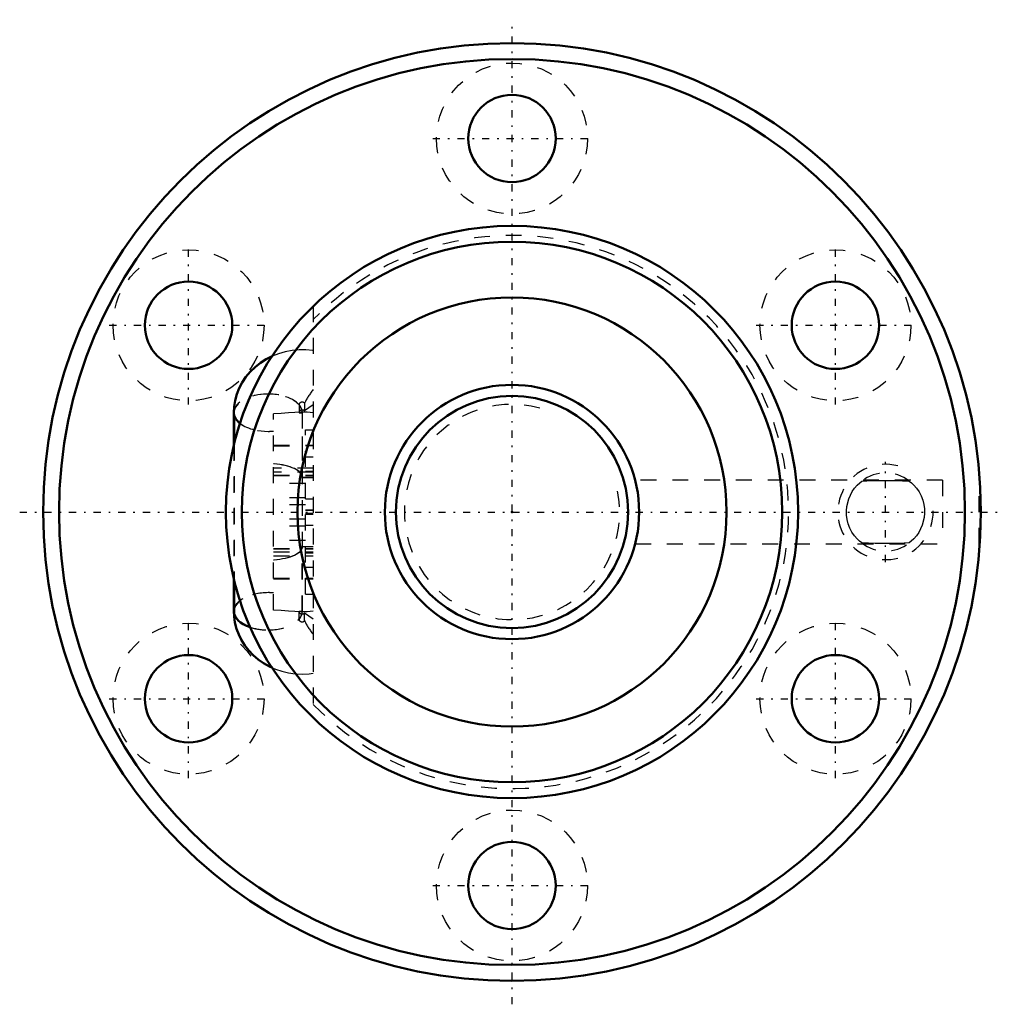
# Model space of a CAD drawing. Header units: millimetres. Extents: x -31 to 31, y -31 to 31.
import ezdxf

# ---------------------------------------------------------------- set-up
doc = ezdxf.new("R2010")
doc.units = ezdxf.units.MM
doc.linetypes.add('Center', pattern=[1.5, 0.45, -0.5, 0.05, -0.5])
doc.linetypes.add('Dashed', pattern=[2, 1, -1])
for name, color, linetype, lineweight in [('2d ConnectionPoints', 7, 'Continuous', 50), ('AM_0', 7, 'Continuous', 50), ('AM_5', 3, 'Continuous', 25), ('AM_7', 7, 'Center', 25), ('AM_9', 6, 'Dashed', 25)]:
    doc.layers.add(name, color=color, linetype=linetype, lineweight=lineweight)

# ---------------------------------------------------------------- blocks, each defined once
blk = doc.blocks.new('1_BNF_1604V_5RR_Nut_0_in_BNF1604V_5RRG1_63LC0_000_rev_2')
at = {"layer": 'AM_0'}
for p, q in [((-17.5, 6.249), (-17.5, 4.213)), ((-17.49, 6.135), (-17.49, 4.254)), ((-17.5, -4.213), (-17.5, -6.249)), ((-17.49, -4.254), (-17.49, -6.249))]:
    blk.add_line(p, q, dxfattribs=at)
for points in [[(-15.095, 9.798), (-15.472, 9.607), (-15.834, 9.376), (-16.169, 9.112), (-16.472, 8.817), (-16.741, 8.496), (-16.972, 8.152), (-17.162, 7.789), (-17.311, 7.411), (-17.417, 7.023), (-17.48, 6.629), (-17.5, 6.249)], [(-17.5, -6.249), (-17.486, -6.571), (-17.43, -6.961), (-17.333, -7.342), (-17.196, -7.712), (-17.021, -8.066), (-16.809, -8.402), (-16.562, -8.718), (-16.282, -9.01), (-15.971, -9.275), (-15.632, -9.511), (-15.268, -9.716), (-15.075, -9.807)]]:
    blk.add_lwpolyline(points, dxfattribs=at)
for centre, radius in [((0, 0), 29.5), ((0, 0), 28.5), ((0, 23.5), 2.75), ((0, 0), 18), ((0, 0), 17), ((-20.352, 11.75), 2.75), ((20.352, 11.75), 2.75), ((0, 0), 13.5), ((-20.352, -11.75), 2.75), ((20.352, -11.75), 2.75), ((0, -23.5), 2.75)]:
    blk.add_circle(centre, radius, dxfattribs=at)
for centre, major_axis, start_param, end_param in [((-15.35, 6.249), (-2.15, 0), 0.000077, 0.608435), ((-15.35, -6.249), (2.15, 0), 3.045107, 3.14149), ((-15.35, -6.249), (2.15, 0), 3.14149, 4.161324), ((-15.34, -6.249), (2.15, 0), 3.141593, 4.154898)]:
    blk.add_ellipse(centre, major_axis=major_axis, ratio=0.546277, start_param=start_param, end_param=end_param, dxfattribs=at)
at = {"layer": 'AM_5', "linetype": 'Dashed'}
blk.add_arc((23.5, 0), 3, 75, 15, dxfattribs=at)
at = {"layer": 'AM_7'}
for p, q in [((0, -30.975), (0, 30.975)), ((-4.987, 23.5), (4.988, 23.5)), ((-20.352, 6.762), (-20.352, 16.738)), ((20.352, 6.762), (20.352, 16.738)), ((-25.339, 11.75), (-15.364, 11.75)), ((15.364, 11.75), (25.339, 11.75)), ((23.5, -3.15), (23.5, 3.15)), ((-30.975, 0), (30.975, 0)), ((-20.352, -16.738), (-20.352, -6.762)), ((20.352, -16.738), (20.352, -6.762)), ((-25.339, -11.75), (-15.364, -11.75)), ((15.364, -11.75), (25.339, -11.75)), ((-4.987, -23.5), (4.988, -23.5))]:
    blk.add_line(p, q, dxfattribs=at)
at = {"layer": 'AM_9'}
for p, q in [((-12.5, 12.952), (-12.5, -12.952)), ((-13.047, 6.851), (-13.047, 6.356)), ((-17.49, 6.249), (-17.49, 6.135)), ((-13.4, 6.743), (-13.4, 6.249)), ((-13.4, 6.249), (-13.19, 6.249)), ((-13.2, 6.249), (-13.2, 2.178)), ((-13.19, -6.248), (-13.19, 6.249)), ((-12.5, 6.741), (-13.047, 6.356)), ((-15, -6.178), (-15, 6.182)), ((-13, 5.167), (-12.5, 5.167)), ((-13, -5.167), (-13, 5.167)), ((-17.5, 4.213), (-17.5, -4.213)), ((-17.49, 4.254), (-17.49, -4.254)), ((-15, 4.203), (-12.5, 4.203)), ((-15, 4.175), (-12.5, 4.175)), ((-15, 4.171), (-13, 4.171)), ((-13, 3.465), (-12.5, 3.465)), ((-12.5, 2.75), (-15, 2.75)), ((-12.5, 2.5), (-15, 2.5)), ((-13, 2.566), (-12.5, 2.566)), ((-15, 2.317), (-12.5, 2.317)), ((-15, 2.289), (-12.5, 2.29)), ((-15, 2.29), (-13, 2.29)), ((-13.2, 2.178), (-12.5, 2.178)), ((-13.19, 2.182), (-12.5, 2.182)), ((-13, 2.327), (-12.5, 2.327)), ((27.09, 2), (7.748, 2)), ((27.09, 2), (27.09, -2)), ((29.39, -2), (29.39, 2)), ((29.432, 2), (29.39, 2)), ((-13, 1.79), (-15, 1.79)), ((-13, 0.895), (-15, 0.895)), ((-13, 0.834), (-12.5, 0.834)), ((-13, 0.445), (-15, 0.445)), ((-13, 0.137), (-12.5, 0.137)), ((-12.5, 0.102), (-13, 0.102)), ((-13, -0.445), (-15, -0.445)), ((-12.5, -0.102), (-13, -0.102)), ((-13, -0.137), (-12.5, -0.137)), ((-13, -0.895), (-15, -0.895)), ((-13, -0.834), (-12.5, -0.834)), ((-13, -1.79), (-15, -1.79)), ((-15, -2.289), (-12.5, -2.289)), ((-15, -2.317), (-13, -2.317)), ((-15, -2.317), (-12.5, -2.317)), ((-13.2, -2.178), (-12.5, -2.178)), ((-13.2, -6.248), (-13.2, -2.178)), ((-13, -2.327), (-12.5, -2.327)), ((7.747, -2), (27.09, -2)), ((29.39, -2), (29.432, -2)), ((-15, -2.5), (-12.5, -2.5)), ((-15, -2.75), (-12.5, -2.749)), ((-15, -2.749), (-13, -2.749)), ((-13, -2.566), (-12.5, -2.566)), ((-13, -3.465), (-12.5, -3.465)), ((-15, -4.171), (-12.5, -4.171)), ((-15, -4.198), (-12.5, -4.198)), ((-15, -4.203), (-13, -4.203)), ((-13, -5.167), (-12.5, -5.167)), ((-13.4, -6.743), (-13.4, -6.248)), ((-13.4, -6.248), (-13.19, -6.248)), ((-13.4, -6.249), (-13.2, -6.249)), ((-12.5, -6.741), (-13.047, -6.356)), ((-13.047, -6.851), (-13.047, -6.356)), ((-12.5, -6.74), (-13.047, -6.356))]:
    blk.add_line(p, q, dxfattribs=at)
for points in [[(-12.5, 10.147), (-12.535, 10.152), (-12.966, 10.194), (-13.401, 10.195), (-13.834, 10.156), (-14.263, 10.078), (-14.681, 9.959), (-15.086, 9.802), (-15.095, 9.798)], [(-12.5, 6.248), (-12.885, 6.278), (-13.272, 6.288), (-13.669, 6.268), (-14.063, 6.232), (-14.529, 6.193), (-15, 6.182)], [(-13.19, 2.182), (-13.198, 2.257), (-13.223, 2.331), (-13.264, 2.404), (-13.32, 2.475), (-13.392, 2.544), (-13.479, 2.611), (-13.58, 2.674), (-13.694, 2.733), (-13.821, 2.788), (-13.959, 2.839), (-14.108, 2.884), (-14.266, 2.924), (-14.433, 2.959), (-14.606, 2.987), (-14.785, 3.01), (-14.968, 3.026), (-15, 3.028)], [(-13.2, 2.178), (-13.208, 2.252), (-13.233, 2.327), (-13.273, 2.4), (-13.33, 2.471), (-13.401, 2.54), (-13.488, 2.606), (-13.589, 2.669), (-13.703, 2.729), (-13.83, 2.784), (-13.968, 2.834), (-14.117, 2.88), (-14.275, 2.92), (-14.441, 2.954), (-14.615, 2.983), (-14.794, 3.006), (-14.977, 3.022), (-15, 3.023)], [(22.001, -1.949), (21.874, -1.844), (21.716, -1.692), (21.552, -1.499), (21.392, -1.266), (21.261, -1.016), (21.154, -0.735), (21.089, -0.478), (21.05, -0.207), (21.043, 0.071), (21.066, 0.347), (21.187, 0.834), (21.404, 1.285), (21.559, 1.508), (21.718, 1.694), (21.875, 1.844), (22.001, 1.949)], [(22.001, 1.949), (22.632, 1.98), (23.291, 1.991), (23.717, 1.991), (24.14, 1.986), (24.999, 1.949)], [(24.999, 1.949), (25.126, 1.844), (25.284, 1.692), (25.448, 1.499), (25.608, 1.266), (25.739, 1.016), (25.846, 0.735), (25.911, 0.478), (25.95, 0.207), (25.957, -0.071), (25.934, -0.347), (25.813, -0.834), (25.596, -1.285), (25.441, -1.508), (25.282, -1.694), (25.125, -1.844), (24.999, -1.949)], [(-13.2, -2.178), (-13.208, -2.252), (-13.233, -2.327), (-13.273, -2.4), (-13.33, -2.471), (-13.401, -2.54), (-13.488, -2.606), (-13.589, -2.669), (-13.703, -2.729), (-13.83, -2.784), (-13.968, -2.834), (-14.117, -2.88), (-14.275, -2.92), (-14.441, -2.954), (-14.615, -2.983), (-14.794, -3.006), (-14.977, -3.022), (-15, -3.023)], [(-13.19, -2.178), (-13.198, -2.252), (-13.223, -2.327), (-13.263, -2.4), (-13.32, -2.471), (-13.391, -2.54), (-13.478, -2.606), (-13.579, -2.669), (-13.693, -2.729), (-13.82, -2.784), (-13.958, -2.834), (-14.107, -2.88), (-14.265, -2.92), (-14.431, -2.954), (-14.605, -2.983), (-14.784, -3.006), (-14.967, -3.022), (-15, -3.024)], [(24.999, -1.949), (24.368, -1.98), (23.709, -1.991), (23.283, -1.991), (22.86, -1.986), (22.001, -1.949)], [(-12.5, -6.245), (-12.884, -6.276), (-13.27, -6.285), (-13.666, -6.266), (-14.06, -6.229), (-14.527, -6.189), (-15, -6.178)], [(-12.5, -6.248), (-12.885, -6.278), (-13.272, -6.288), (-13.669, -6.268), (-14.063, -6.232), (-14.529, -6.193), (-15, -6.182)], [(-15.075, -9.807), (-14.882, -9.887), (-14.478, -10.022), (-14.061, -10.12), (-13.633, -10.179), (-13.2, -10.199), (-12.765, -10.179), (-12.5, -10.147)]]:
    blk.add_lwpolyline(points, dxfattribs=at)
for centre in [(0, 23.5), (-20.352, 11.75), (20.352, 11.75), (-20.352, -11.75), (20.352, -11.75), (0, -23.5)]:
    blk.add_circle(centre, 4.75, dxfattribs=at)
for centre, radius, start, end in [((0, 0), 17.4, 224.07822, 135.92178), ((23.5, 0), 2.458, 52.42553, 127.57447), ((23.5, 0), 2.458, 232.42553, 307.57447)]:
    blk.add_arc(centre, radius, start, end, dxfattribs=at)
for centre, major_axis, ratio, start_param, end_param in [((-15.35, 6.249), (-2.15, 0), 0.546277, 3.576339, 6.283263), ((-11.553, 7.406), (1.519, 1.522), 0.418473, 1.786416, 2.309881), ((-15.34, 6.249), (2.15, 0), 0.546277, 1.573122, 3.141593), ((-15.34, 6.249), (2.15, 0), 0.546277, 0, 1.573122), ((-13.2, 6.743), (-0.2, 0), 0.837604, 3.839724, 6.283185), ((-15.34, 6.249), (2.15, 0), 0.546277, 3.141593, 4.710063), ((-15.35, 6.249), (2.15, 0), 0.546277, 6.283185, 6.717932), ((-13.2, 6.249), (0.2, 0), 0.837604, 0.698132, 3.141593), ((-15.35, 6.249), (-2.15, 0), 0.546277, 0.608435, 1.734315), ((-15.34, 6.249), (2.15, 0), 0.546277, 4.710063, 4.871195), ((-15.35, -6.249), (2.15, 0), 0.546277, 1.407278, 3.045107), ((-15.34, -6.249), (2.15, 0), 0.546277, 1.573122, 3.141593), ((-15.34, -6.249), (2.15, 0), 0.546277, 1.41199, 1.573122), ((-15.34, -6.249), (2.15, 0), 0.546277, 4.710063, 6.283768), ((-15.35, -6.249), (2.15, 0), 0.546277, 4.714715, 6.283185), ((-13.2, -6.248), (-0.2, 0), 0.837604, 0, 2.443461), ((-13.2, -6.743), (0.2, 0), 0.837604, 3.141593, 5.585054), ((-15.34, -6.249), (2.15, 0), 0.546277, 4.154898, 4.710063), ((-15.35, -6.249), (2.15, 0), 0.546277, 4.161324, 4.714715), ((-11.553, -7.406), (-1.519, 1.522), 0.418473, 0.831711, 1.355177)]:
    blk.add_ellipse(centre, major_axis=major_axis, ratio=ratio, start_param=start_param, end_param=end_param, dxfattribs=at)
blk = doc.blocks.new('2_BNF_1604V_5RR000_Shaft_0_in_BNF1604V_5RRG1_63LC0_000_rev_2')
at = {"layer": 'AM_0'}
for radius in [8, 7.3]:
    blk.add_circle((0, 0), radius, dxfattribs=at)
at = {"layer": 'AM_5', "linetype": 'Dashed'}
blk.add_arc((0, 0), 6.773, 75, 15, dxfattribs=at)

msp = doc.modelspace()

# ---------------------------------------------------------------- linework, layer by layer
at = {"layer": '2d ConnectionPoints'}
msp.add_point((0, 0), dxfattribs=at)
msp.add_point((0, 0), dxfattribs=at)

# ---------------------------------------------------------------- block references
for name in ['1_BNF_1604V_5RR_Nut_0_in_BNF1604V_5RRG1_63LC0_000_rev_2', '2_BNF_1604V_5RR000_Shaft_0_in_BNF1604V_5RRG1_63LC0_000_rev_2']:
    msp.add_blockref(name, (0, 0))

doc.saveas('drawing.dxf')
